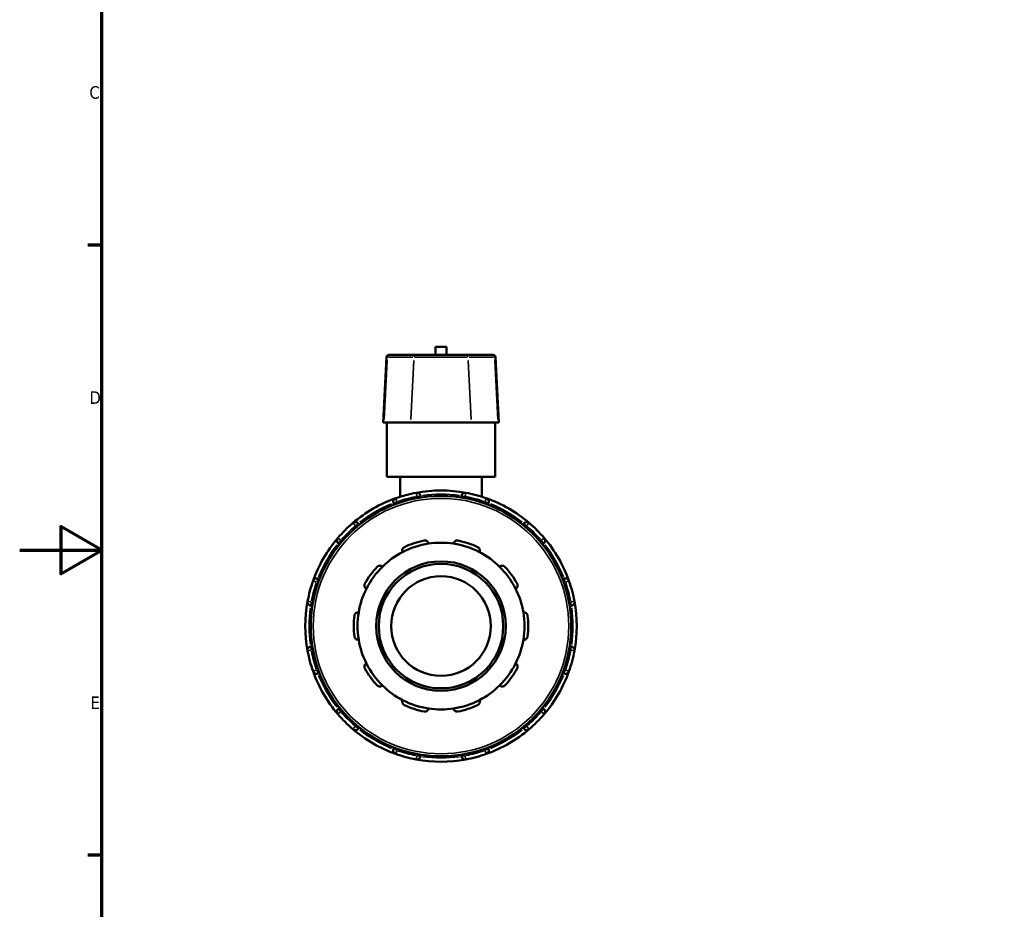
# Model space of a CAD drawing. Header units: millimetres. Extents: x 0 to 903, y -223 to 643.
# Tile 4 of 10: x 0 to 239, y 210 to 426. Entities that reach past the tile are written whole.
import ezdxf

# ---------------------------------------------------------------- set-up
doc = ezdxf.new("R2010")
doc.units = ezdxf.units.MM
for name, color, linetype, lineweight in [('Border (ANSI)', 7, 'Continuous', 70), ('Visible (ANSI)', 7, 'Continuous', 50), ('Visible Narrow (ANSI)', 7, 'Continuous', 35)]:
    doc.layers.add(name, color=color, linetype=linetype, lineweight=lineweight)
doc.styles.add('Note Text (ANSI)', font='tahoma.ttf')

# ---------------------------------------------------------------- blocks, each defined once
blk = doc.blocks.new('Borders Default Border')
at = {"layer": 'Border (ANSI)'}
for p, q in [((20, 371.25), (16.55, 371.25)), ((20, 222.75), (16.55, 222.75))]:
    blk.add_line(p, q, dxfattribs=at)
at = {"layer": 'Border (ANSI)', "flags": 128}
for points in [[(20, 20), (20, 574), (821, 574), (821, 20), (20, 20)], [(0, 297), (20, 297), (10, 302.77), (10, 291.23), (20, 297)]]:
    blk.add_lwpolyline(points, dxfattribs=at)
at = {"layer": 'Border (ANSI)', "char_height": 3.05, "attachment_point": 7, "style": 'Note Text (ANSI)'}
for s, insert in [('C', (16.95, 406.8)), ('D', (16.96, 332.6)), ('E', (17.21, 258.35))]:
    blk.add_mtext(s, dxfattribs=dict(at, insert=insert))

msp = doc.modelspace()

# ---------------------------------------------------------------- linework, layer by layer
at = {"layer": 'Visible (ANSI)'}
for p, q in [((103.779, 346.507), (101.139, 346.507)), ((101.139, 344.527), (101.139, 346.507)), ((103.779, 344.527), (103.779, 346.507)), ((89.228, 343.953), (88.394, 328.027)), ((89.833, 344.527), (89.995, 344.527)), ((96.51, 344.527), (89.995, 344.527)), ((96.51, 344.527), (108.407, 344.527)), ((114.922, 344.527), (108.407, 344.527)), ((114.922, 344.527), (115.084, 344.527)), ((115.689, 343.953), (116.523, 328.027)), ((88.574, 328.027), (88.394, 328.027)), ((88.574, 328.027), (95.089, 328.027)), ((89.259, 314.827), (89.259, 328.027)), ((109.828, 328.027), (95.089, 328.027)), ((109.828, 328.027), (116.343, 328.027)), ((115.659, 314.827), (115.659, 328.027)), ((116.523, 328.027), (116.343, 328.027)), ((115.659, 314.827), (89.259, 314.827)), ((92.559, 314.827), (92.559, 310.007)), ((112.359, 314.827), (112.359, 310.007)), ((97.509, 309.818), (97.509, 310.079)), ((107.409, 310.079), (107.409, 309.818)), ((90.969, 308.327), (91.1, 308.101)), ((113.817, 308.101), (113.948, 308.327)), ((82.526, 303.151), (82.396, 303.377)), ((122.521, 303.377), (122.391, 303.151)), ((77.609, 298.59), (77.835, 298.46)), ((127.082, 298.46), (127.308, 298.59)), ((72.885, 289.886), (72.659, 290.017)), ((132.258, 290.017), (132.032, 289.886)), ((70.907, 283.477), (71.168, 283.477)), ((133.749, 283.477), (134.01, 283.477)), ((71.168, 273.577), (70.907, 273.577)), ((134.01, 273.577), (133.749, 273.577)), ((72.659, 267.038), (72.885, 267.169)), ((132.032, 267.169), (132.258, 267.038)), ((77.835, 258.595), (77.609, 258.465)), ((127.308, 258.465), (127.082, 258.595)), ((82.396, 253.678), (82.526, 253.904)), ((122.391, 253.904), (122.521, 253.678)), ((91.1, 248.954), (90.969, 248.728)), ((97.509, 246.975), (97.509, 247.236)), ((107.409, 247.236), (107.409, 246.975)), ((113.948, 248.728), (113.817, 248.954))]:
    msp.add_line(p, q, dxfattribs=at)
for radius in [31.68, 15.751, 15.146, 12.116]:
    msp.add_circle((102.459, 278.527), radius, dxfattribs=at)
for centre, radius, start, end in [((89.833, 343.922), 0.606, 90, 177), ((115.084, 343.922), 0.606, 3, 90), ((102.459, 278.527), 33, 79.48082, 100.51918), ((102.459, 278.527), 33, 109.48082, 130.51918), ((91.756, 308.782), 0.909, 109.48082, 210), ((102.459, 278.527), 33, 100.51918, 109.48082), ((96.6, 310.079), 0.909, 0, 100.51918), ((108.317, 310.079), 0.909, 79.48082, 180), ((102.459, 278.527), 33, 70.51918, 79.48082), ((102.459, 278.527), 33, 49.48082, 70.51918), ((113.161, 308.782), 0.909, 330, 70.51918), ((102.459, 278.527), 33, 130.51918, 139.48082), ((81.609, 302.923), 0.909, 30, 130.51918), ((123.308, 302.923), 0.909, 49.48082, 150), ((102.459, 278.527), 33, 40.51918, 49.48082), ((102.459, 278.527), 33, 139.48082, 160.51918), ((78.063, 299.377), 0.909, 139.48082, 240), ((102.459, 278.527), 21.204, 101.14938, 114.85062), ((102.459, 278.527), 21.204, 65.14938, 78.85062), ((126.854, 299.377), 0.909, 300, 40.51918), ((102.459, 278.527), 33, 19.48082, 40.51918), ((102.459, 278.527), 20.295, 98.58368, 117.41632), ((102.459, 278.527), 20.295, 81.41632, 98.58368), ((102.459, 278.527), 20.295, 62.58368, 81.41632), ((102.459, 278.527), 20.295, 117.41632, 134.58368), ((102.459, 278.527), 20.295, 45.41632, 62.58368), ((102.459, 278.527), 21.204, 137.14938, 150.85062), ((102.459, 278.527), 20.295, 134.58368, 153.41632), ((102.459, 278.527), 20.295, 26.58368, 45.41632), ((102.459, 278.527), 21.204, 29.14938, 42.85062), ((72.204, 289.23), 0.909, 60, 160.51918), ((132.713, 289.23), 0.909, 19.48082, 120), ((102.459, 278.527), 33, 160.51918, 169.48082), ((102.459, 278.527), 20.295, 153.41632, 170.58368), ((102.459, 278.527), 20.295, 9.41632, 26.58368), ((102.459, 278.527), 33, 10.51918, 19.48082), ((102.459, 278.527), 33, 169.48082, 190.51918), ((70.907, 284.386), 0.909, 169.48082, 270), ((134.01, 284.386), 0.909, 270, 10.51918), ((102.459, 278.527), 33, 349.48082, 10.51918), ((102.459, 278.527), 21.204, 173.14938, 186.85062), ((102.459, 278.527), 20.295, 170.58368, 189.41632), ((102.459, 278.527), 20.295, 350.58368, 9.41632), ((102.459, 278.527), 21.204, 353.14938, 6.85062), ((70.907, 272.669), 0.909, 90, 190.51918), ((102.459, 278.527), 20.295, 189.41632, 206.58368), ((102.459, 278.527), 20.295, 333.41632, 350.58368), ((134.01, 272.669), 0.909, 349.48082, 90), ((102.459, 278.527), 33, 190.51918, 199.48082), ((102.459, 278.527), 33, 340.51918, 349.48082), ((102.459, 278.527), 21.204, 209.14938, 222.85062), ((102.459, 278.527), 20.295, 206.58368, 225.41632), ((102.459, 278.527), 20.295, 314.58368, 333.41632), ((102.459, 278.527), 21.204, 317.14938, 330.85062), ((102.459, 278.527), 33, 199.48082, 220.51918), ((72.204, 267.825), 0.909, 199.48082, 300), ((102.459, 278.527), 33, 319.48082, 340.51918), ((132.713, 267.825), 0.909, 240, 340.51918), ((102.459, 278.527), 20.295, 225.41632, 242.58368), ((102.459, 278.527), 20.295, 297.41632, 314.58368), ((102.459, 278.527), 20.295, 242.58368, 261.41632), ((102.459, 278.527), 21.204, 245.14938, 258.85062), ((102.459, 278.527), 20.295, 278.58368, 297.41632), ((102.459, 278.527), 21.204, 281.14938, 294.85062), ((78.063, 257.678), 0.909, 120, 220.51918), ((102.459, 278.527), 33, 220.51918, 229.48082), ((102.459, 278.527), 20.295, 261.41632, 278.58368), ((102.459, 278.527), 33, 310.51918, 319.48082), ((126.854, 257.678), 0.909, 319.48082, 60), ((81.609, 254.132), 0.909, 229.48082, 330), ((102.459, 278.527), 33, 229.48082, 250.51918), ((102.459, 278.527), 33, 289.48082, 310.51918), ((123.308, 254.132), 0.909, 210, 310.51918), ((91.756, 248.273), 0.909, 150, 250.51918), ((102.459, 278.527), 33, 250.51918, 259.48082), ((96.6, 246.975), 0.909, 259.48082, 0), ((108.317, 246.975), 0.909, 180, 280.51918), ((102.459, 278.527), 33, 280.51918, 289.48082), ((113.161, 248.273), 0.909, 289.48082, 30), ((102.459, 278.527), 33, 259.48082, 280.51918)]:
    msp.add_arc(centre, radius, start, end, dxfattribs=at)
for points, knots in [([(98.358, 299.331), (98.422, 299.343), (98.487, 299.349), (98.615, 299.347), (98.679, 299.339), (98.861, 299.296), (98.971, 299.243), (99.162, 299.109), (99.25, 299.012), (99.373, 298.807), (99.411, 298.699), (99.429, 298.595)], [0.17135449, 0.17135449, 0.17135449, 0.17135449, 0.19067973, 0.19067973, 0.21000496, 0.21000496, 0.24865543, 0.24865543, 0.29568221, 0.29568221, 0.33984476, 0.33984476, 0.33984476, 0.33984476]), ([(105.488, 298.595), (105.506, 298.699), (105.544, 298.807), (105.667, 299.012), (105.755, 299.109), (105.946, 299.243), (106.056, 299.296), (106.238, 299.339), (106.302, 299.347), (106.43, 299.349), (106.495, 299.343), (106.559, 299.331)], [0.32674425, 0.32674425, 0.32674425, 0.32674425, 0.3709068, 0.3709068, 0.41793358, 0.41793358, 0.45658404, 0.45658404, 0.47590928, 0.47590928, 0.49523451, 0.49523451, 0.49523451, 0.49523451]), ([(93.114, 296.543), (93.067, 296.637), (93.035, 296.747), (93.013, 296.986), (93.028, 297.116), (93.104, 297.337), (93.161, 297.444), (93.284, 297.585), (93.33, 297.629), (93.433, 297.707), (93.489, 297.741), (93.548, 297.768)], [0.32674425, 0.32674425, 0.32674425, 0.32674425, 0.3709068, 0.3709068, 0.41793358, 0.41793358, 0.45658404, 0.45658404, 0.47590928, 0.47590928, 0.49523451, 0.49523451, 0.49523451, 0.49523451]), ([(111.369, 297.768), (111.428, 297.741), (111.484, 297.707), (111.587, 297.629), (111.633, 297.585), (111.756, 297.444), (111.813, 297.337), (111.889, 297.116), (111.904, 296.986), (111.882, 296.747), (111.85, 296.637), (111.803, 296.543)], [0.17135449, 0.17135449, 0.17135449, 0.17135449, 0.19067973, 0.19067973, 0.21000496, 0.21000496, 0.24865543, 0.24865543, 0.29568221, 0.29568221, 0.33984476, 0.33984476, 0.33984476, 0.33984476]), ([(86.913, 292.948), (86.957, 292.995), (87.007, 293.038), (87.112, 293.112), (87.168, 293.142), (87.341, 293.215), (87.46, 293.237), (87.694, 293.24), (87.822, 293.214), (88.043, 293.12), (88.137, 293.055), (88.212, 292.982)], [0.17135449, 0.17135449, 0.17135449, 0.17135449, 0.19067973, 0.19067973, 0.21000496, 0.21000496, 0.24865543, 0.24865543, 0.29568221, 0.29568221, 0.33984476, 0.33984476, 0.33984476, 0.33984476]), ([(116.705, 292.982), (116.78, 293.055), (116.874, 293.12), (117.095, 293.214), (117.223, 293.24), (117.457, 293.237), (117.576, 293.215), (117.749, 293.142), (117.805, 293.112), (117.911, 293.038), (117.96, 292.995), (118.004, 292.948)], [0.32674425, 0.32674425, 0.32674425, 0.32674425, 0.3709068, 0.3709068, 0.41793358, 0.41793358, 0.45658404, 0.45658404, 0.47590928, 0.47590928, 0.49523451, 0.49523451, 0.49523451, 0.49523451]), ([(84.309, 287.609), (84.216, 287.659), (84.125, 287.728), (83.968, 287.909), (83.903, 288.022), (83.834, 288.246), (83.818, 288.366), (83.834, 288.553), (83.846, 288.616), (83.883, 288.739), (83.909, 288.799), (83.94, 288.855)], [0.32674425, 0.32674425, 0.32674425, 0.32674425, 0.3709068, 0.3709068, 0.41793358, 0.41793358, 0.45658404, 0.45658404, 0.47590928, 0.47590928, 0.49523451, 0.49523451, 0.49523451, 0.49523451]), ([(120.977, 288.855), (121.008, 288.799), (121.034, 288.739), (121.071, 288.616), (121.083, 288.553), (121.099, 288.366), (121.083, 288.246), (121.014, 288.022), (120.949, 287.909), (120.792, 287.728), (120.701, 287.659), (120.608, 287.609)], [0.17135449, 0.17135449, 0.17135449, 0.17135449, 0.19067973, 0.19067973, 0.21000496, 0.21000496, 0.24865543, 0.24865543, 0.29568221, 0.29568221, 0.33984476, 0.33984476, 0.33984476, 0.33984476]), ([(81.406, 281.057), (81.414, 281.121), (81.429, 281.184), (81.471, 281.306), (81.498, 281.364), (81.595, 281.524), (81.679, 281.612), (81.866, 281.752), (81.985, 281.806), (82.218, 281.86), (82.333, 281.863), (82.437, 281.848)], [0.17135449, 0.17135449, 0.17135449, 0.17135449, 0.19067973, 0.19067973, 0.21000496, 0.21000496, 0.24865543, 0.24865543, 0.29568221, 0.29568221, 0.33984476, 0.33984476, 0.33984476, 0.33984476]), ([(122.48, 281.848), (122.584, 281.863), (122.699, 281.86), (122.932, 281.806), (123.051, 281.752), (123.238, 281.612), (123.322, 281.524), (123.419, 281.364), (123.446, 281.306), (123.489, 281.184), (123.503, 281.121), (123.511, 281.057)], [0.32674425, 0.32674425, 0.32674425, 0.32674425, 0.3709068, 0.3709068, 0.41793358, 0.41793358, 0.45658404, 0.45658404, 0.47590928, 0.47590928, 0.49523451, 0.49523451, 0.49523451, 0.49523451]), ([(82.437, 275.207), (82.333, 275.192), (82.218, 275.195), (81.985, 275.249), (81.866, 275.303), (81.679, 275.443), (81.595, 275.531), (81.498, 275.691), (81.471, 275.749), (81.429, 275.871), (81.414, 275.934), (81.406, 275.998)], [0.32674425, 0.32674425, 0.32674425, 0.32674425, 0.3709068, 0.3709068, 0.41793358, 0.41793358, 0.45658404, 0.45658404, 0.47590928, 0.47590928, 0.49523451, 0.49523451, 0.49523451, 0.49523451]), ([(123.511, 275.998), (123.503, 275.934), (123.489, 275.871), (123.446, 275.749), (123.419, 275.691), (123.322, 275.531), (123.238, 275.443), (123.051, 275.303), (122.932, 275.249), (122.699, 275.195), (122.584, 275.192), (122.48, 275.207)], [0.17135449, 0.17135449, 0.17135449, 0.17135449, 0.19067973, 0.19067973, 0.21000496, 0.21000496, 0.24865543, 0.24865543, 0.29568221, 0.29568221, 0.33984476, 0.33984476, 0.33984476, 0.33984476]), ([(83.94, 268.199), (83.909, 268.256), (83.883, 268.316), (83.846, 268.439), (83.834, 268.502), (83.818, 268.688), (83.834, 268.809), (83.903, 269.032), (83.968, 269.146), (84.125, 269.326), (84.216, 269.396), (84.309, 269.445)], [0.17135449, 0.17135449, 0.17135449, 0.17135449, 0.19067973, 0.19067973, 0.21000496, 0.21000496, 0.24865543, 0.24865543, 0.29568221, 0.29568221, 0.33984476, 0.33984476, 0.33984476, 0.33984476]), ([(120.608, 269.445), (120.701, 269.396), (120.792, 269.326), (120.949, 269.146), (121.014, 269.032), (121.083, 268.809), (121.099, 268.688), (121.083, 268.502), (121.071, 268.439), (121.034, 268.316), (121.008, 268.256), (120.977, 268.199)], [0.32674425, 0.32674425, 0.32674425, 0.32674425, 0.3709068, 0.3709068, 0.41793358, 0.41793358, 0.45658404, 0.45658404, 0.47590928, 0.47590928, 0.49523451, 0.49523451, 0.49523451, 0.49523451]), ([(88.212, 264.073), (88.137, 264), (88.043, 263.934), (87.822, 263.841), (87.694, 263.814), (87.46, 263.818), (87.341, 263.839), (87.168, 263.912), (87.112, 263.943), (87.007, 264.017), (86.957, 264.06), (86.913, 264.107)], [0.32674425, 0.32674425, 0.32674425, 0.32674425, 0.3709068, 0.3709068, 0.41793358, 0.41793358, 0.45658404, 0.45658404, 0.47590928, 0.47590928, 0.49523451, 0.49523451, 0.49523451, 0.49523451]), ([(118.004, 264.107), (117.96, 264.06), (117.911, 264.017), (117.805, 263.943), (117.749, 263.912), (117.576, 263.839), (117.457, 263.818), (117.223, 263.814), (117.095, 263.841), (116.874, 263.934), (116.78, 264), (116.705, 264.073)], [0.17135449, 0.17135449, 0.17135449, 0.17135449, 0.19067973, 0.19067973, 0.21000496, 0.21000496, 0.24865543, 0.24865543, 0.29568221, 0.29568221, 0.33984476, 0.33984476, 0.33984476, 0.33984476]), ([(93.548, 259.287), (93.489, 259.314), (93.433, 259.348), (93.33, 259.425), (93.284, 259.469), (93.161, 259.611), (93.104, 259.718), (93.028, 259.939), (93.013, 260.069), (93.035, 260.308), (93.067, 260.417), (93.114, 260.512)], [0.17135449, 0.17135449, 0.17135449, 0.17135449, 0.19067973, 0.19067973, 0.21000496, 0.21000496, 0.24865543, 0.24865543, 0.29568221, 0.29568221, 0.33984476, 0.33984476, 0.33984476, 0.33984476]), ([(111.803, 260.512), (111.85, 260.417), (111.882, 260.308), (111.904, 260.069), (111.889, 259.939), (111.813, 259.718), (111.756, 259.611), (111.633, 259.469), (111.587, 259.425), (111.484, 259.348), (111.428, 259.314), (111.369, 259.287)], [0.32674425, 0.32674425, 0.32674425, 0.32674425, 0.3709068, 0.3709068, 0.41793358, 0.41793358, 0.45658404, 0.45658404, 0.47590928, 0.47590928, 0.49523451, 0.49523451, 0.49523451, 0.49523451]), ([(99.429, 258.46), (99.411, 258.356), (99.373, 258.248), (99.25, 258.042), (99.162, 257.946), (98.971, 257.812), (98.861, 257.759), (98.679, 257.716), (98.615, 257.708), (98.487, 257.706), (98.422, 257.711), (98.358, 257.724)], [0.32674425, 0.32674425, 0.32674425, 0.32674425, 0.3709068, 0.3709068, 0.41793358, 0.41793358, 0.45658404, 0.45658404, 0.47590928, 0.47590928, 0.49523451, 0.49523451, 0.49523451, 0.49523451]), ([(106.559, 257.724), (106.495, 257.711), (106.43, 257.706), (106.302, 257.708), (106.238, 257.716), (106.056, 257.759), (105.946, 257.812), (105.755, 257.946), (105.667, 258.042), (105.544, 258.248), (105.506, 258.356), (105.488, 258.46)], [0.17135449, 0.17135449, 0.17135449, 0.17135449, 0.19067973, 0.19067973, 0.21000496, 0.21000496, 0.24865543, 0.24865543, 0.29568221, 0.29568221, 0.33984476, 0.33984476, 0.33984476, 0.33984476])]:
    msp.add_open_spline(points, degree=3, knots=knots, dxfattribs=at)
at = {"layer": 'Visible Narrow (ANSI)'}
for p, q in [((89.356, 343.157), (88.615, 328.824)), ((89.381, 343.953), (89.229, 343.953)), ((89.723, 343.953), (95.587, 343.953)), ((95.872, 343.157), (95.13, 328.824)), ((108.79, 343.953), (96.127, 343.953)), ((109.045, 343.157), (109.787, 328.824)), ((109.33, 343.953), (115.194, 343.953)), ((115.688, 343.953), (115.536, 343.953)), ((115.561, 343.157), (116.302, 328.824)), ((91.454, 309.636), (91.733, 308.849)), ((96.587, 310.149), (96.434, 310.97)), ((96.6, 310.058), (96.6, 309.682)), ((96.671, 310.079), (97.506, 310.079)), ((107.411, 310.079), (108.246, 310.079)), ((108.317, 309.682), (108.317, 310.058)), ((108.483, 310.97), (108.33, 310.149)), ((113.184, 308.849), (113.463, 309.636)), ((90.972, 308.329), (91.695, 308.746)), ((91.955, 308.437), (91.767, 308.763)), ((113.15, 308.763), (112.962, 308.437)), ((113.222, 308.746), (113.945, 308.329)), ((81.562, 302.977), (81.02, 303.611)), ((81.619, 302.905), (81.808, 302.579)), ((81.671, 302.958), (82.393, 303.376)), ((122.524, 303.376), (123.247, 302.958)), ((123.11, 302.579), (123.298, 302.905)), ((123.897, 303.611), (123.355, 302.977)), ((77.374, 299.966), (78.009, 299.423)), ((77.61, 298.593), (78.027, 299.315)), ((78.407, 299.178), (78.081, 299.367)), ((126.836, 299.367), (126.51, 299.178)), ((126.89, 299.315), (127.307, 298.593)), ((126.908, 299.423), (127.543, 299.966)), ((72.24, 289.291), (72.657, 290.014)), ((132.26, 290.014), (132.677, 289.291)), ((72.137, 289.253), (71.35, 289.532)), ((72.223, 289.219), (72.549, 289.031)), ((132.368, 289.031), (132.695, 289.219)), ((133.567, 289.532), (132.78, 289.253)), ((70.016, 284.551), (70.837, 284.399)), ((70.907, 283.48), (70.907, 284.315)), ((71.304, 284.386), (70.928, 284.386)), ((133.99, 284.386), (133.613, 284.386)), ((134.01, 284.315), (134.01, 283.48)), ((134.081, 284.399), (134.901, 284.551)), ((70.907, 272.74), (70.907, 273.575)), ((134.01, 273.575), (134.01, 272.74)), ((70.837, 272.656), (70.016, 272.503)), ((70.928, 272.669), (71.304, 272.669)), ((133.613, 272.669), (133.99, 272.669)), ((134.901, 272.503), (134.081, 272.656)), ((71.35, 267.523), (72.137, 267.801)), ((72.549, 268.024), (72.223, 267.836)), ((72.657, 267.041), (72.24, 267.763)), ((132.677, 267.763), (132.26, 267.041)), ((132.695, 267.836), (132.368, 268.024)), ((132.78, 267.801), (133.567, 267.523)), ((78.009, 257.631), (77.374, 257.089)), ((78.027, 257.739), (77.61, 258.462)), ((78.081, 257.688), (78.407, 257.876)), ((126.51, 257.876), (126.836, 257.688)), ((127.307, 258.462), (126.89, 257.739)), ((127.543, 257.089), (126.908, 257.631)), ((81.02, 253.443), (81.562, 254.078)), ((81.808, 254.476), (81.619, 254.15)), ((82.393, 253.679), (81.671, 254.096)), ((123.247, 254.096), (122.524, 253.679)), ((123.298, 254.15), (123.11, 254.476)), ((123.355, 254.078), (123.897, 253.443)), ((91.695, 248.309), (90.972, 248.726)), ((91.733, 248.206), (91.454, 247.419)), ((91.767, 248.291), (91.955, 248.617)), ((96.434, 246.085), (96.587, 246.905)), ((96.6, 247.373), (96.6, 246.996)), ((97.506, 246.975), (96.671, 246.975)), ((108.246, 246.975), (107.411, 246.975)), ((108.317, 246.996), (108.317, 247.373)), ((108.33, 246.905), (108.483, 246.085)), ((112.962, 248.617), (113.15, 248.291)), ((113.463, 247.419), (113.184, 248.206)), ((113.945, 248.726), (113.222, 248.309))]:
    msp.add_line(p, q, dxfattribs=at)
msp.add_circle((102.459, 278.527), 31.074, dxfattribs=at)
for start, end in [(100.96726, 109.03274), (81.99299, 98.00701), (70.96726, 79.03274), (111.99299, 128.00701), (51.99299, 68.00701), (130.96726, 139.03274), (40.96726, 49.03274), (141.99299, 158.00701), (21.99299, 38.00701), (160.96726, 169.03274), (10.96726, 19.03274), (171.99299, 188.00701), (351.99299, 8.00701), (190.96726, 199.03274), (340.96726, 349.03274), (201.99299, 218.00701), (321.99299, 338.00701), (220.96726, 229.03274), (310.96726, 319.03274), (231.99299, 248.00701), (291.99299, 308.00701), (250.96726, 259.03274), (261.99299, 278.00701), (280.96726, 289.03274)]:
    msp.add_arc((102.459, 278.527), 32.091, start, end, dxfattribs=at)
for centre, start_param, end_param in [((89.995, 343.922), 0.0759218, 1.4425146), ((96.51, 343.922), 0.0759218, 1.4425146), ((108.407, 343.922), 4.8406707, 6.2072635), ((114.922, 343.922), 4.8406707, 6.2072635)]:
    msp.add_ellipse(centre, major_axis=(0, 0.606), ratio=0.9872108, start_param=start_param, end_param=end_param, dxfattribs=at)

# ---------------------------------------------------------------- block references
msp.add_blockref('Borders Default Border', (0, 0))

doc.saveas('drawing.dxf')
